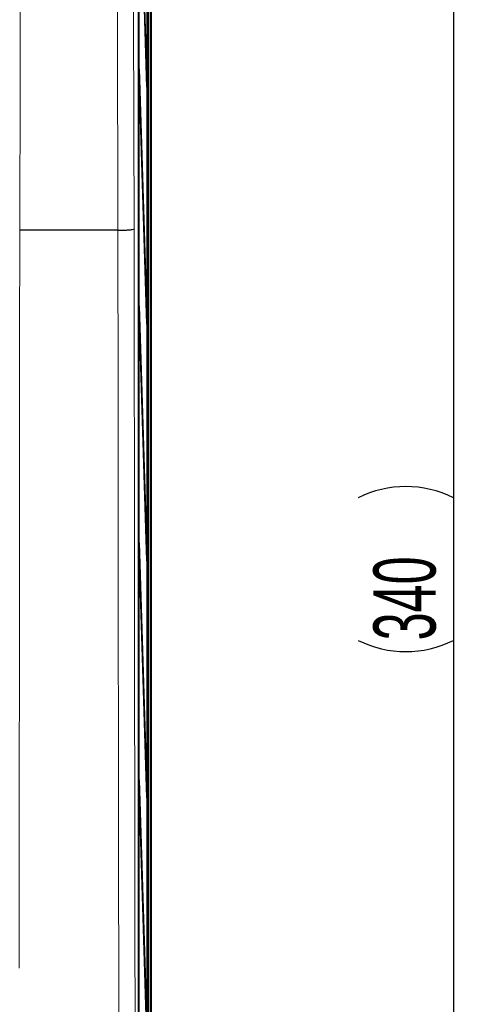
# Model space of a CAD drawing. Header units: millimetres. Extents: x 5 to 418, y 2 to 292.
# Tile 21 of 51: x 107 to 133, y 164 to 219. Entities that reach past the tile are written whole.
import ezdxf

# ---------------------------------------------------------------- set-up
doc = ezdxf.new("R2010")
doc.units = ezdxf.units.MM
doc.layers.add('SLD-0', color=7, linetype='Continuous')
doc.styles.add('SLDTEXTSTYLE0', font='TXT', dxfattribs={"width": 0.605})
doc.dimstyles.new('SLDDIMSTYLE0', dxfattribs={"dimtxt": 3.5, "dimasz": 3.5, "dimexe": 0, "dimexo": 0.0625, "dimgap": 0.875, "dimtad": 1, "dimlfac": 3, "dimrnd": 1e-09, "dimzin": 12, "dimdsep": 46, "dimtxsty": 'SLDTEXTSTYLE0', "dimsah": 1, "dimcen": 0.09, "dimadec": 0, "dimazin": 3, "dimtfac": 1, "dimtofl": 0, "dimtmove": 0, "dimatfit": 3, "dimfxl": 1, "dimfrac": 2, "dimtolj": 1, "dimtzin": 12, "dimarcsym": 0})

# ---------------------------------------------------------------- blocks, each defined once
blk = doc.blocks.new('_D')
at = {"layer": 'SLD-0', "color": 7}
for p, q in [((113.304, 244.968), (132.641, 244.968)), ((131.641, 244.968), (131.641, 131.635)), ((113.304, 131.635), (132.641, 131.635))]:
    blk.add_line(p, q, dxfattribs=at)
for centre, start, end in [((128.955, 186.941), 63.4349, 116.5651), ((128.955, 189.663), 243.4349, 296.5651)]:
    blk.add_arc(centre, 6.006, start, end, dxfattribs=at)
for points in [[(131.641, 244.968), (131.181, 241.468), (132.101, 241.468)], [(131.641, 131.635), (132.101, 135.135), (131.181, 135.135)]]:
    blk.add_solid(points, dxfattribs=at)
at = {"layer": 'SLD-0', "color": 7, "insert": (127.129, 184.291), "char_height": 3.5, "attachment_point": 1, "rotation": 90, "style": 'SLDTEXTSTYLE0'}
blk.add_mtext('340', dxfattribs=at)

msp = doc.modelspace()

# ---------------------------------------------------------------- linework, layer by layer
at = {"color": 7, "linetype": 'Continuous', "lineweight": 25}
for p, q in [((114.4643, 243.4599), (114.4643, 138.1379)), ((114.6369, 132.9684), (114.6369, 243.635)), ((113.8802, 237.6296), (113.8802, 150.6408)), ((114.3951, 144.2989), (114.3951, 237.6322)), ((114.403, 237.6322), (114.403, 144.2989)), ((113.9127, 151.6322), (113.9127, 236.9655)), ((113.9205, 236.9655), (113.9205, 151.6322)), ((114.3717, 215.4236), (113.9401, 229.4032)), ((113.944, 229.7785), (114.3755, 215.7989)), ((113.9401, 216.0699), (113.944, 216.4451)), ((113.944, 216.4451), (114.3755, 202.4655)), ((114.3717, 202.0903), (113.9401, 216.0699)), ((114.3606, 215.7836), (114.3755, 215.7989)), ((114.3755, 215.7989), (114.3717, 215.4236)), ((114.5971, 215.1423), (114.5973, 215.1452)), ((114.5933, 209.7697), (114.5933, 214.8337)), ((107.2177, 207.3686), (107.218, 207.3686)), ((112.7482, 207.3686), (107.218, 207.3686)), ((112.7491, 207.3686), (112.7482, 207.3686)), ((113.9401, 202.7365), (113.944, 203.1118)), ((113.944, 203.1118), (114.3755, 189.1322)), ((114.3717, 188.7569), (113.9401, 202.7365)), ((114.3606, 202.4503), (114.3755, 202.4655)), ((114.3755, 202.4655), (114.3717, 202.0903)), ((113.9401, 189.4032), (113.944, 189.7785)), ((113.944, 189.7785), (114.3755, 175.7989)), ((114.3717, 175.4236), (113.9401, 189.4032)), ((114.3606, 189.1169), (114.3755, 189.1322)), ((114.3755, 189.1322), (114.3717, 188.7569)), ((113.9401, 176.0699), (113.944, 176.4451)), ((113.944, 176.4451), (114.3755, 162.4655)), ((114.3717, 162.0903), (113.9401, 176.0699)), ((114.3606, 175.7836), (114.3755, 175.7989)), ((114.3755, 175.7989), (114.3717, 175.4236)), ((114.5948, 171.478), (114.5949, 171.4809)), ((114.5909, 166.1007), (114.5909, 171.1693))]:
    msp.add_line(p, q, dxfattribs=at)
at = {"color": 7, "linetype": 'Continuous', "lineweight": 18}
for p, q in [((114.5816, 243.635), (114.5816, 138.0177)), ((114.5992, 215.167), (114.5967, 215.1385)), ((114.5992, 215.167), (114.6283, 215.1379)), ((114.5933, 214.8046), (114.634, 214.8046)), ((114.634, 214.8046), (114.634, 209.7988)), ((114.5933, 209.7988), (114.634, 209.7988)), ((114.5992, 209.4364), (114.5967, 209.4649)), ((114.6283, 209.4655), (114.5992, 209.4364)), ((114.5968, 171.5026), (114.5944, 171.4742)), ((114.5968, 171.5026), (114.6283, 171.4712)), ((114.5909, 171.1379), (114.634, 171.1379)), ((114.634, 171.1379), (114.634, 166.1321)), ((114.5909, 166.1321), (114.634, 166.1321)), ((114.5968, 165.7674), (114.5944, 165.7959)), ((114.6283, 165.7989), (114.5968, 165.7674))]:
    msp.add_line(p, q, dxfattribs=at)
at = {"color": 7, "linetype": 'Continuous', "lineweight": 18, "flags": 128}
for points in [[(113.5997, 231.1018), (113.632, 219.322), (113.6645, 207.4476)], [(107.2727, 231.0352), (107.2696, 229.7137), (107.2573, 224.4276), (107.2177, 207.3686)], [(112.7482, 207.3686), (112.7427, 209.3507), (112.7206, 217.2793), (112.6823, 231.0352)]]:
    msp.add_lwpolyline(points, dxfattribs=at)
at = {"color": 7, "linetype": 'Continuous', "lineweight": 18}
for centre, start, end in [((114.4616, 215.1379), 322.86603, 359.98072), ((114.4616, 209.4655), 0.01928, 37.13397), ((114.4616, 171.4713), 321.51855, 359.98067), ((114.4616, 165.7988), 0.01933, 38.48145)]:
    msp.add_arc(centre, 0.1667, start, end, dxfattribs=at)
at = {"color": 7, "linetype": 'Continuous', "lineweight": 25}
for centre, start_param, end_param in [((114.5991, 214.8337), 0.2918336, 1.5707963), ((114.5991, 209.7697), 1.5707963, 2.8803507), ((114.5967, 171.1693), 0.2918337, 1.5707857), ((114.5967, 166.1007), 1.570807, 2.8803497)]:
    msp.add_ellipse(centre, major_axis=(0, 0.3333), ratio=0.0174551, start_param=start_param, end_param=end_param, dxfattribs=at)
at = {"color": 7, "linetype": 'Continuous', "lineweight": 18}
for centre, start_param, end_param in [((114.5991, 214.8337), 6.265732, 6.5750189), ((114.6282, 214.8046), 4.712389, 6.265732), ((114.6282, 209.7988), 3.1590459, 4.712389), ((114.5991, 209.7697), 2.8803507, 3.1590459), ((114.5967, 171.1693), 6.265732, 6.575019), ((114.6282, 171.1379), 4.712389, 6.265732), ((114.5967, 166.1007), 2.8803497, 3.1590459), ((114.6282, 166.1321), 3.1590459, 4.712389)]:
    msp.add_ellipse(centre, major_axis=(0, 0.3333), ratio=0.0174551, start_param=start_param, end_param=end_param, dxfattribs=at)
at = {"color": 7, "linetype": 'Continuous', "lineweight": 25}
for points, knots in [([(114.5956, 209.4688), (114.5959, 209.4673), (114.5967, 209.4631), (114.5971, 209.4593), (114.5974, 209.4565), (114.5973, 209.4578), (114.5972, 209.4586)], [0, 0, 0, 0, 0.1136518, 0.3159765, 0.5825285, 1, 1, 1, 1]), ([(112.7491, 207.3686), (112.8601, 207.3704), (113.0822, 207.374), (113.3656, 207.3901), (113.571, 207.412), (113.6506, 207.4322), (113.6635, 207.4442), (113.6645, 207.4474), (113.6645, 207.4476)], [0, 0, 0, 0, 0.2296756, 0.4593442, 0.6892008, 0.9193882, 0.9924048, 1, 1, 1, 1]), ([(114.5933, 165.7998), (114.5936, 165.7983), (114.5944, 165.7941), (114.5948, 165.7903), (114.5951, 165.7875), (114.595, 165.7888), (114.5949, 165.7896)], [0, 0, 0, 0, 0.1136515, 0.3159756, 0.5825263, 1, 1, 1, 1])]:
    msp.add_open_spline(points, degree=3, knots=knots, dxfattribs=at)
at = {"color": 7, "linetype": 'Continuous', "lineweight": 18}
for points, knots in [([(107.218, 207.3686), (107.2178, 206.9243), (107.2168, 204.7028), (107.2137, 198.9272), (107.2075, 190.0445), (107.1968, 178.4235), (107.1867, 170.3638), (107.181, 165.8509)], [0, 0, 0, 0, 0.0320694, 0.1603478, 0.4169318, 0.6735157, 1, 1, 1, 1]), ([(112.8204, 150.6691), (112.8116, 155.3089), (112.7941, 164.5885), (112.7718, 180.1513), (112.7571, 194.4143), (112.7508, 204.0301), (112.7491, 207.3686), (112.7491, 207.3686)], [0, 0, 0, 0, 0.24601473, 0.49202947, 0.8236673, 0.99999993, 1, 1, 1, 1]), ([(113.6645, 207.4476), (113.6675, 202.6373), (113.6735, 193.0152), (113.6891, 178.7557), (113.709, 164.6678), (113.7264, 155.3998), (113.735, 150.7651)], [0, 0, 0, 0, 0.25417755, 0.50843906, 0.75418158, 1, 1, 1, 1])]:
    msp.add_open_spline(points, degree=3, knots=knots, dxfattribs=at)

# ---------------------------------------------------------------- dimensions: what is measured, and where the dimension line sits
at = {"layer": 'SLD-0', "color": 7}
dim = msp.add_linear_dim(base=(131.6409, 131.635), p1=(113.3036, 244.9684), p2=(113.3036, 131.635), angle=90, text='(<>)', dimstyle='SLDDIMSTYLE0', dxfattribs=at)
dim.commit()
dim.dimension.update_dxf_attribs({"geometry": '_D', "text_midpoint": (131.6409, 188.3017), "dimtype": 160})

doc.saveas('drawing.dxf')
